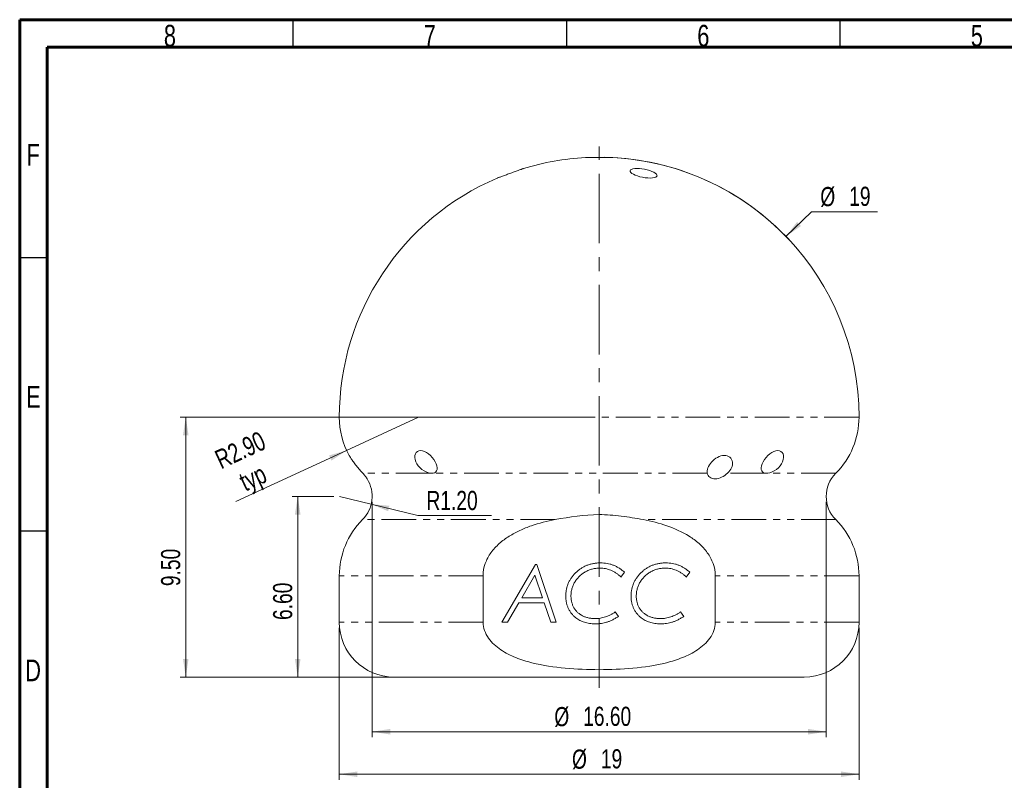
# Model space of a CAD drawing. Header units: millimetres. Extents: x 15 to 415, y 5 to 292.
# Tile 4 of 6: x 15 to 195, y 153 to 292. Entities that reach past the tile are written whole.
import ezdxf

# ---------------------------------------------------------------- set-up
doc = ezdxf.new("R2010")
doc.units = ezdxf.units.MM
doc.linetypes.add('CENTERX2', pattern=[20.32, 12.7, -2.54, 2.54, -2.54])
doc.linetypes.add('PHANTOM', pattern=[12.7, 6.35, -1.27, 1.27, -1.27, 1.27, -1.27])
doc.styles.add('SLDTEXTSTYLE0', font='TXT', dxfattribs={"width": 0.75})
doc.dimstyles.new('SLDDIMSTYLE0', dxfattribs={"dimtxt": 3.5, "dimasz": 3.302, "dimexe": 0, "dimexo": 0.0625, "dimgap": 0.875, "dimtad": 1, "dimlfac": 0.2, "dimrnd": 1e-09, "dimzin": 4, "dimdsep": 46, "dimtxsty": 'SLDTEXTSTYLE0', "dimsah": 1, "dimcen": 0, "dimadec": 0, "dimazin": 1, "dimtfac": 1, "dimtofl": 0, "dimtmove": 0, "dimatfit": 3, "dimfxl": 0, "dimfrac": 2, "dimtolj": 1, "dimtzin": 12, "dimarcsym": 0})
doc.dimstyles.new('SLDDIMSTYLE1', dxfattribs={"dimtxt": 3.5, "dimasz": 3.302, "dimexe": 0, "dimexo": 0.0625, "dimgap": 0.875, "dimtad": 1, "dimlfac": 0.2, "dimrnd": 1e-09, "dimzin": 4, "dimdsep": 46, "dimtxsty": 'SLDTEXTSTYLE0', "dimsah": 1, "dimcen": 0.09, "dimadec": 0, "dimazin": 1, "dimtfac": 1, "dimtofl": 0, "dimtmove": 0, "dimatfit": 3, "dimfxl": 0, "dimfrac": 2, "dimtolj": 1, "dimtzin": 12, "dimarcsym": 0})
doc.dimstyles.new('SLDDIMSTYLE2', dxfattribs={"dimtxt": 3.5, "dimasz": 3.302, "dimexe": 0, "dimexo": 0.0625, "dimgap": 0.875, "dimtad": 0, "dimtih": 1, "dimtoh": 1, "dimlfac": 0.2, "dimrnd": 1e-09, "dimzin": 12, "dimdsep": 46, "dimtxsty": 'SLDTEXTSTYLE0', "dimsah": 1, "dimcen": 0, "dimadec": 0, "dimazin": 3, "dimtfac": 1, "dimtofl": 0, "dimtmove": 0, "dimatfit": 3, "dimfxl": 0, "dimfrac": 2, "dimtolj": 1, "dimtzin": 12, "dimarcsym": 0})
doc.dimstyles.new('SLDDIMSTYLE3', dxfattribs={"dimtxt": 3.5, "dimasz": 3.302, "dimexe": 0, "dimexo": 0.0625, "dimgap": 0.875, "dimtad": 0, "dimtih": 1, "dimtoh": 1, "dimlfac": 0.2, "dimrnd": 1e-09, "dimzin": 4, "dimdsep": 46, "dimtxsty": 'SLDTEXTSTYLE0', "dimsah": 1, "dimcen": 0, "dimadec": 0, "dimazin": 1, "dimtfac": 1, "dimtofl": 0, "dimtmove": 0, "dimatfit": 3, "dimfxl": 0, "dimfrac": 2, "dimtolj": 1, "dimtzin": 12, "dimarcsym": 0})
doc.dimstyles.new('SLDDIMSTYLE4', dxfattribs={"dimtxt": 3.5, "dimasz": 3.302, "dimexe": 0, "dimexo": 0.0625, "dimgap": 0.875, "dimtad": 1, "dimlfac": 0.2, "dimrnd": 1e-09, "dimzin": 12, "dimdsep": 46, "dimtxsty": 'SLDTEXTSTYLE0', "dimsah": 1, "dimcen": 0.09, "dimadec": 0, "dimazin": 3, "dimtfac": 1, "dimtofl": 0, "dimtmove": 0, "dimatfit": 3, "dimfxl": 0, "dimfrac": 2, "dimtolj": 1, "dimtzin": 12, "dimarcsym": 0})

# ---------------------------------------------------------------- blocks, each defined once
blk = doc.blocks.new('_D')
at = {"color": 7, "linetype": 'Continuous', "lineweight": 0}
for q in [(87.92, 219.36), (54.52, 203.91)]:
    blk.add_line((74.76, 213.27), q, dxfattribs=at)
blk.add_solid([(74.76, 213.27), (71.55, 212.35), (71.98, 211.42)], dxfattribs=at)
at = {"color": 7, "linetype": 'Continuous', "lineweight": 0, "char_height": 3.5, "attachment_point": 1, "rotation": 24.834, "style": 'SLDTEXTSTYLE0'}
for s, insert in [('R2.90', (50.33, 212.97)), ('typ', (54.76, 208.89))]:
    blk.add_mtext(s, dxfattribs=dict(at, insert=insert))
blk = doc.blocks.new('_D_1')
at = {"color": 7, "linetype": 'Continuous', "lineweight": 0}
for p, q in [((119.92, 219.36), (44.36, 219.36)), ((45.36, 171.86), (45.36, 219.36)), ((119.92, 171.86), (44.36, 171.86))]:
    blk.add_line(p, q, dxfattribs=at)
for points in [[(45.36, 219.36), (44.85, 216.06), (45.86, 216.06)], [(45.36, 171.86), (45.86, 175.16), (44.85, 175.16)]]:
    blk.add_solid(points, dxfattribs=at)
at = {"color": 7, "linetype": 'Continuous', "lineweight": 0, "insert": (40.84, 188.47), "char_height": 3.5, "attachment_point": 1, "rotation": 90, "style": 'SLDTEXTSTYLE0'}
blk.add_mtext('9.50', dxfattribs=at)
blk = doc.blocks.new('_D_2')
at = {"color": 7, "linetype": 'Continuous', "lineweight": 0}
for p, q in [((155.07, 252.38), (159.76, 256.9)), ((159.76, 256.9), (171.79, 256.9))]:
    blk.add_line(p, q, dxfattribs=at)
blk.add_arc((120.92, 219.36), 47.5, 42.8241, 88.794, dxfattribs=at)
blk.add_solid([(155.07, 252.38), (157.8, 254.3), (157.09, 255.04)], dxfattribs=at)
at = {"color": 7, "linetype": 'Continuous', "lineweight": 0, "char_height": 3.5, "attachment_point": 1, "style": 'SLDTEXTSTYLE0'}
for s, insert in [('%%c', (161.34, 261.42)), ('19', (166.62, 261.47))]:
    blk.add_mtext(s, dxfattribs=dict(at, insert=insert))
blk = doc.blocks.new('_D_3')
at = {"color": 7, "linetype": 'Continuous', "lineweight": 0}
for p, q in [((73.43, 204.87), (79.25, 203.44)), ((79.25, 203.44), (87.76, 201.37)), ((87.76, 201.37), (101.23, 201.37))]:
    blk.add_line(p, q, dxfattribs=at)
blk.add_solid([(79.25, 203.44), (82.34, 202.17), (82.58, 203.16)], dxfattribs=at)
at = {"color": 7, "linetype": 'Continuous', "lineweight": 0, "insert": (89.35, 205.88), "char_height": 3.5, "attachment_point": 1, "style": 'SLDTEXTSTYLE0'}
blk.add_mtext('R1.20', dxfattribs=at)
blk = doc.blocks.new('_D_4')
at = {"color": 7, "linetype": 'Continuous', "lineweight": 0}
for p, q in [((79.43, 203.87), (79.43, 160.86)), ((162.42, 203.87), (162.42, 160.86)), ((79.43, 161.86), (162.42, 161.86))]:
    blk.add_line(p, q, dxfattribs=at)
for points in [[(79.43, 161.86), (82.73, 161.35), (82.73, 162.37)], [(162.42, 161.86), (159.11, 162.37), (159.11, 161.35)]]:
    blk.add_solid(points, dxfattribs=at)
at = {"color": 7, "linetype": 'Continuous', "lineweight": 0, "char_height": 3.5, "attachment_point": 1, "style": 'SLDTEXTSTYLE0'}
for s, insert in [('%%c', (112.72, 166.37)), ('16.60', (117.99, 166.43))]:
    blk.add_mtext(s, dxfattribs=dict(at, insert=insert))
blk = doc.blocks.new('_D_5')
at = {"color": 7, "linetype": 'Continuous', "lineweight": 0}
for p, q in [((73.42, 180.86), (73.42, 153.09)), ((168.42, 180.86), (168.42, 153.09)), ((73.42, 154.09), (168.42, 154.09))]:
    blk.add_line(p, q, dxfattribs=at)
for points in [[(73.42, 154.09), (76.72, 153.58), (76.72, 154.6)], [(168.42, 154.09), (165.12, 154.6), (165.12, 153.58)]]:
    blk.add_solid(points, dxfattribs=at)
at = {"color": 7, "linetype": 'Continuous', "lineweight": 0, "char_height": 3.5, "attachment_point": 1, "style": 'SLDTEXTSTYLE0'}
for s, insert in [('%%c', (115.95, 158.6)), ('19', (121.23, 158.66))]:
    blk.add_mtext(s, dxfattribs=dict(at, insert=insert))
blk = doc.blocks.new('_D_6')
at = {"color": 7, "linetype": 'Continuous', "lineweight": 0}
for p, q in [((72.43, 204.87), (64.82, 204.87)), ((65.82, 204.87), (65.82, 171.86)), ((82.42, 171.86), (64.82, 171.86))]:
    blk.add_line(p, q, dxfattribs=at)
for points in [[(65.82, 204.87), (65.31, 201.56), (66.33, 201.56)], [(65.82, 171.86), (66.33, 175.16), (65.31, 175.16)]]:
    blk.add_solid(points, dxfattribs=at)
at = {"color": 7, "linetype": 'Continuous', "lineweight": 0, "insert": (61.31, 182.28), "char_height": 3.5, "attachment_point": 1, "rotation": 90, "style": 'SLDTEXTSTYLE0'}
blk.add_mtext('6.60', dxfattribs=at)

msp = doc.modelspace()

# ---------------------------------------------------------------- linework, layer by layer
at = {"color": 7, "linetype": 'Continuous', "lineweight": 60}
for p, q in [((15, 5), (15, 292)), ((15, 292), (415, 292)), ((20, 10), (20, 287)), ((20, 287), (410, 287))]:
    msp.add_line(p, q, dxfattribs=at)
at = {"color": 7, "linetype": 'Continuous', "lineweight": 30}
for p, q in [((65, 287), (65, 292)), ((115, 287), (115, 292)), ((165, 287), (165, 292)), ((20, 248.5), (15, 248.5)), ((20, 198.5), (15, 198.5))]:
    msp.add_line(p, q, dxfattribs=at)
at = {"color": 7, "linetype": 'CENTERX2', "lineweight": 0}
msp.add_line((120.9207575, 169.8609689), (120.9207575, 268.7951338), dxfattribs=at)
at = {"color": 7, "linetype": 'Continuous', "lineweight": 15}
for p, q in [((123.4207576, 266.7951307), (118.4207574, 266.7951307)), ((103.1122634, 181.8609694), (109.2667945, 192.4443015)), ((109.2667945, 192.4443015), (109.5106008, 192.4443015)), ((109.5106008, 192.4443015), (113.0850203, 181.8609694)), ((125.5340054, 191.0196224), (124.8979877, 190.1376785)), ((137.4741758, 191.0196224), (136.8381581, 190.1376785)), ((73.420759, 190.3695907), (73.420759, 181.8609694)), ((99.7075552, 190.3695907), (99.7075552, 181.8609694)), ((109.1841117, 190.4578067), (106.7905661, 186.3385332)), ((110.5748708, 186.3385332), (109.1841117, 190.4578067)), ((142.1339598, 181.8609694), (142.1339598, 190.3695907)), ((168.420756, 181.8609694), (168.420756, 190.3695907)), ((106.23935, 185.3887472), (104.1892541, 181.8609694)), ((110.8971201, 185.3887472), (106.23935, 185.3887472)), ((106.7905661, 186.3385332), (110.5748708, 186.3385332)), ((112.090713, 181.8609694), (110.8971201, 185.3887472)), ((123.861279, 183.7605415), (124.4485352, 182.9231184)), ((135.8014494, 183.7605415), (136.3887065, 182.9231184)), ((104.1892541, 181.8609694), (103.1122634, 181.8609694)), ((113.0850203, 181.8609694), (112.090713, 181.8609694)), ((158.4207567, 171.8609689), (83.4207583, 171.8609689))]:
    msp.add_line(p, q, dxfattribs=at)
at = {"color": 1, "linetype": 'PHANTOM', "lineweight": 0}
for p, q in [((168.420756, 219.3609674), (73.420759, 219.3609674)), ((90.0921246, 209.1079208), (77.7206661, 209.1079208)), ((140.6677949, 209.1079208), (90.5823053, 209.1079208)), ((151.2592097, 209.1079208), (144.3738139, 209.1079208)), ((164.173804, 209.1079208), (151.7493904, 209.1079208)), ((112.8848261, 200.6226385), (77.667711, 200.6226385)), ((164.173804, 200.6226385), (128.9566889, 200.6226385)), ((99.7075552, 190.3695907), (73.420759, 190.3695907)), ((168.420756, 190.3695907), (142.1339598, 190.3695907)), ((99.7075552, 181.8609694), (73.420759, 181.8609694)), ((168.420756, 181.8609694), (142.1339598, 181.8609694))]:
    msp.add_line(p, q, dxfattribs=at)
at = {"color": 7, "linetype": 'Continuous', "lineweight": 15}
for centre, radius, start, end in [((120.9207575, 219.3609689), 47.5, 93.01696131, 106.961057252), ((120.9207575, 219.3609689), 47.5, 0, 86.98303869), ((120.9207575, 219.3609689), 47.5, 113.07609682, 180), ((87.9207575, 219.3609689), 14.5, 180, 208.875860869), ((153.9207575, 219.3609689), 14.5, 315, 0), ((168.4164465, 204.8652799), 6, 135, 225), ((73.4250685, 204.8652799), 6, 315, 32.154791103), ((87.9207575, 190.3695909), 14.5, 135, 180), ((153.9207575, 190.3695909), 14.5, 0, 45), ((83.4207575, 181.8609689), 10, 180, 270), ((158.4207575, 181.8609689), 10, 270, 0)]:
    msp.add_arc(centre, radius, start, end, dxfattribs=at)
for points, knots in [([(107.0646206, 264.7946405), (107.064557, 264.7946173), (107.0644028, 264.7945611), (106.9878654, 264.766823), (106.8492677, 264.7165658), (106.6472604, 264.6433143), (106.3935314, 264.5512473), (106.0896353, 264.4409112), (105.7476675, 264.3166717), (105.3716559, 264.1799758), (104.9768111, 264.0363033), (104.5686758, 263.8876658), (104.1653609, 263.7406634), (103.7726422, 263.5973931), (103.4096962, 263.4648726), (103.0808447, 263.3447289), (102.8030299, 263.2431485), (102.5777215, 263.1607252), (102.4178976, 263.1022396), (102.3185684, 263.0658843), (102.3085102, 263.0621948), (102.3035832, 263.0603875)], [0, 0, 0, 0, 0.0363193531, 0.0880846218, 0.1413431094, 0.1932752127, 0.2466816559, 0.2992033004, 0.3532051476, 0.4064982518, 0.4613011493, 0.5152275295, 0.5707043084, 0.6248387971, 0.6805604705, 0.7343649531, 0.7897714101, 0.8428477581, 0.8975093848, 0.9497949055, 1, 1, 1, 1]), ([(127.4166649, 264.7780403), (127.9133346, 264.8264272), (128.5791198, 264.7802743), (129.8690058, 264.532485), (130.4895079, 264.3308812), (131.3278865, 263.890254), (131.5482575, 263.6528817), (131.4597606, 263.2670637), (131.1498773, 263.1274746), (130.1692406, 263.0308568), (129.4998741, 263.0764774), (128.2087126, 263.3260703), (127.5911713, 263.5271426), (126.7445474, 263.9727501), (126.5283511, 264.2098605), (126.6149813, 264.5892033), (126.9199953, 264.7296534), (127.4166649, 264.7780403)], [0, 0, 0, 0, 0.125, 0.125, 0.25, 0.25, 0.375, 0.375, 0.5, 0.5, 0.625, 0.625, 0.75, 0.75, 0.875, 0.875, 1, 1, 1, 1]), ([(90.0921258, 209.1079206), (89.6037811, 209.1728825), (89.0301068, 209.4184656), (88.028823, 210.1764741), (87.6111791, 210.6911805), (87.1761958, 211.7247743), (87.1529222, 212.2487955), (87.4846567, 213.0111709), (87.8390318, 213.2474771), (88.7353302, 213.2485996), (89.2608648, 213.0130475), (90.2087724, 212.248734), (90.6347706, 211.7251496), (91.2024532, 210.6922105), (91.3451145, 210.1766469), (91.2368519, 209.4201757), (90.9860135, 209.1728966), (90.5823058, 209.1079206)], [0, 0, 0, 0, 0.125, 0.125, 0.25, 0.25, 0.375, 0.375, 0.5, 0.5, 0.625, 0.625, 0.75, 0.75, 0.875, 0.875, 1, 1, 1, 1]), ([(151.2592093, 209.1079206), (150.8555894, 209.1728825), (150.6052504, 209.4184656), (150.4960835, 210.1764741), (150.6386184, 210.6911805), (151.2064157, 211.7247743), (151.6331639, 212.2487955), (152.5779787, 213.0111709), (153.1023986, 213.2474771), (153.9995277, 213.2485996), (154.3556588, 213.0130475), (154.6890017, 212.248734), (154.6653078, 211.7251496), (154.2309385, 210.6922105), (153.8125181, 210.1766469), (152.8140683, 209.4201757), (152.2378403, 209.1728966), (151.7493893, 209.1079206)], [0, 0, 0, 0, 0.125, 0.125, 0.25, 0.25, 0.375, 0.375, 0.5, 0.5, 0.625, 0.625, 0.75, 0.75, 0.875, 0.875, 1, 1, 1, 1]), ([(75.2232501, 212.3597546), (75.2345162, 212.3410376), (75.2573853, 212.303044), (75.4577524, 211.9799595), (75.7804345, 211.4888382), (76.2480255, 210.8313096), (76.8328629, 210.0883395), (77.35428, 209.4935306), (77.6360013, 209.1970277), (77.7206661, 209.1079208)], [0, 0, 0, 0, 0.1312321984, 0.266388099, 0.4126208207, 0.5752746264, 0.7500190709, 0.9248741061, 1, 1, 1, 1]), ([(140.6677947, 209.1079206), (140.6056481, 209.3947163), (140.6535937, 209.7358851), (140.9385732, 210.4492523), (141.1730675, 210.8171369), (141.7676818, 211.4852721), (142.1321579, 211.7898929), (142.9313064, 212.231494), (143.3685523, 212.3631256), (144.1657726, 212.3646202), (144.5269273, 212.2338969), (145.0470962, 211.792635), (145.2114342, 211.4888631), (145.3277643, 210.8132071), (145.2781511, 210.4451243), (144.9725502, 209.7383988), (144.7132906, 209.3960934), (144.3738129, 209.1079206)], [0, 0, 0, 0, 0.125, 0.125, 0.25, 0.25, 0.375, 0.375, 0.5, 0.5, 0.625, 0.625, 0.75, 0.75, 0.875, 0.875, 1, 1, 1, 1]), ([(77.7206661, 209.1079208), (77.8047111, 209.0166471), (77.9752293, 208.8314631), (78.171362, 208.5765306), (78.3268646, 208.3523259), (78.4321766, 208.1837824), (78.4959084, 208.0745717), (78.5021719, 208.0634333), (78.5052448, 208.0579687)], [0, 0, 0, 0, 0.1682650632, 0.3413911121, 0.5099361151, 0.6837285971, 0.8448331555, 1, 1, 1, 1]), ([(144.3738129, 209.1079206), (144.0531437, 208.8357139), (143.6878645, 208.5716122), (142.9186574, 208.1794076), (142.5092355, 208.0559311), (141.751662, 208.0548435), (141.4092018, 208.1759841), (140.895374, 208.5711608), (140.7269278, 208.8350318), (140.6677947, 209.1079206)], [0, 0, 0, 0, 0.25, 0.25, 0.5, 0.5, 0.75, 0.75, 1, 1, 1, 1]), ([(112.8848263, 200.6226392), (111.4190981, 200.3503234), (109.9554223, 199.986257), (107.8232605, 199.2495658), (107.1252527, 198.9728322), (105.7610778, 198.3412974), (105.091657, 197.9842746), (103.8234375, 197.1857559), (103.2219003, 196.7438369), (102.1039739, 195.7484825), (101.5825777, 195.1874143), (100.7049812, 193.9662447), (100.3392192, 193.2910003), (99.841825, 191.8731575), (99.7075541, 191.1280372), (99.7075541, 190.3695909)], [0, 0, 0, 0, 0.25, 0.25, 0.375, 0.375, 0.5, 0.5, 0.625, 0.625, 0.75, 0.75, 0.875, 0.875, 1, 1, 1, 1]), ([(128.9566887, 200.6226392), (127.6279274, 200.8695082), (126.2970911, 201.1018539), (123.6174163, 201.4405437), (122.2616246, 201.5429675), (118.188597, 201.5405458), (115.5321475, 201.1144818), (112.8848263, 200.6226392)], [0, 0, 0, 0, 0.25, 0.25, 0.5, 0.5, 1, 1, 1, 1]), ([(142.1339609, 190.3695909), (142.1339609, 191.1182084), (141.9982089, 191.8803526), (141.4975643, 193.3014773), (141.1294735, 193.9778246), (140.2515526, 195.1959053), (139.7323258, 195.7542549), (138.6048338, 196.7558481), (138.0004779, 197.1980437), (136.096376, 198.393266), (134.7046682, 199.0133287), (131.8824596, 199.9865747), (130.433011, 200.3483551), (128.9566887, 200.6226392)], [0, 0, 0, 0, 0.125, 0.125, 0.25, 0.25, 0.375, 0.375, 0.5, 0.5, 0.75, 0.75, 1, 1, 1, 1]), ([(114.8149883, 186.6311012), (114.8160458, 186.7357271), (114.8181489, 186.9437858), (114.8400522, 187.2529833), (114.8756092, 187.556598), (114.9272424, 187.8535172), (114.9901278, 188.1446421), (115.0688062, 188.4291343), (115.1624349, 188.7079069), (115.2708378, 188.9806741), (115.3911669, 189.2488066), (115.5278281, 189.5091245), (115.6755704, 189.7652543), (115.8419201, 190.0122725), (116.0206679, 190.2550346), (116.2124799, 190.492553), (116.4221779, 190.7209999), (116.6405988, 190.9453174), (116.8714669, 191.1587654), (117.1102774, 191.3601223), (117.3572448, 191.5465826), (117.6093394, 191.7217338), (117.8698923, 191.8796279), (118.1364448, 192.024997), (118.4103506, 192.1564776), (118.6912136, 192.2746838), (118.9788931, 192.3797123), (119.2737901, 192.4677969), (119.5757373, 192.5445791), (119.8840982, 192.6079998), (120.1996089, 192.6573206), (120.5223548, 192.6901129), (120.851888, 192.7126425), (121.0740701, 192.7146571), (121.1857649, 192.7156698)], [0, 0, 0, 0, 0.0319388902, 0.0635135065, 0.0945842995, 0.1252311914, 0.1554905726, 0.1854841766, 0.2153003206, 0.2452294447, 0.2750674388, 0.3049833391, 0.3349575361, 0.3652968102, 0.3958493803, 0.4269852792, 0.4584506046, 0.4904906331, 0.5225524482, 0.5544044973, 0.5858194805, 0.6170002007, 0.6480829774, 0.678785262, 0.7096659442, 0.7408018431, 0.7717886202, 0.8031182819, 0.8347253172, 0.8668842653, 0.8991998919, 0.9321764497, 0.965903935, 1, 1, 1, 1]), ([(121.1857649, 192.7156698), (121.388107, 192.711586), (121.7842406, 192.703591), (122.3646529, 192.6292187), (122.9172725, 192.5100029), (123.3579118, 192.3664772), (123.6999951, 192.2264392), (123.9586322, 192.1067839), (124.2166394, 191.9649829), (124.4782488, 191.8105054), (124.740874, 191.6388581), (125.004896, 191.4486293), (125.2707862, 191.2421044), (125.4454757, 191.094451), (125.5340054, 191.0196228)], [0, 0, 0, 0, 0.1268900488, 0.2484179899, 0.3664248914, 0.4811096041, 0.538575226, 0.5982753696, 0.659770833, 0.7231829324, 0.7888472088, 0.8565163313, 0.9272848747, 1, 1, 1, 1]), ([(126.7551592, 186.6311012), (126.7562168, 186.7357271), (126.7583198, 186.9437858), (126.7802232, 187.2529833), (126.8157802, 187.556598), (126.8674134, 187.8535172), (126.9302987, 188.1446421), (127.0089771, 188.4291343), (127.1026058, 188.7079069), (127.2110088, 188.9806741), (127.3313378, 189.2488066), (127.467999, 189.5091245), (127.6157414, 189.7652543), (127.782091, 190.0122725), (127.9608388, 190.2550346), (128.1526508, 190.492553), (128.3623488, 190.7209999), (128.5807698, 190.9453174), (128.8116378, 191.1587654), (129.0504483, 191.3601223), (129.2974157, 191.5465826), (129.5495103, 191.7217338), (129.8100632, 191.8796279), (130.0766158, 192.024997), (130.3505215, 192.1564776), (130.6313845, 192.2746838), (130.9190641, 192.3797123), (131.213961, 192.4677969), (131.5159082, 192.5445791), (131.8242692, 192.6079998), (132.1397799, 192.6573206), (132.4625258, 192.6901129), (132.7920589, 192.7126425), (133.014241, 192.7146571), (133.1259358, 192.7156698)], [0, 0, 0, 0, 0.0319388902, 0.0635135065, 0.0945842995, 0.1252311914, 0.1554905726, 0.1854841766, 0.2153003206, 0.2452294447, 0.2750674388, 0.3049833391, 0.3349575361, 0.3652968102, 0.3958493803, 0.4269852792, 0.4584506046, 0.4904906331, 0.5225524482, 0.5544044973, 0.5858194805, 0.6170002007, 0.6480829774, 0.678785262, 0.7096659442, 0.7408018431, 0.7717886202, 0.8031182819, 0.8347253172, 0.8668842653, 0.8991998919, 0.9321764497, 0.965903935, 1, 1, 1, 1]), ([(133.1259358, 192.7156698), (133.3282779, 192.711586), (133.7244116, 192.703591), (134.3048238, 192.6292187), (134.8574435, 192.5100029), (135.2980827, 192.3664772), (135.6401661, 192.2264392), (135.8988032, 192.1067839), (136.1568104, 191.9649829), (136.4184197, 191.8105054), (136.6810449, 191.6388581), (136.945067, 191.4486293), (137.2109572, 191.2421044), (137.3856466, 191.094451), (137.4741763, 191.0196228)], [0, 0, 0, 0, 0.1268900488, 0.2484179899, 0.3664248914, 0.4811096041, 0.538575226, 0.5982753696, 0.659770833, 0.7231829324, 0.7888472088, 0.8565163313, 0.9272848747, 1, 1, 1, 1]), ([(121.0288805, 191.7658835), (120.9115053, 191.7638273), (120.6784417, 191.7597446), (120.3319648, 191.7275919), (119.992186, 191.6720535), (119.6579857, 191.5954197), (119.3293994, 191.497836), (119.0059305, 191.3793974), (118.6894705, 191.2359135), (118.3801194, 191.0738782), (118.0810665, 190.8947704), (117.7997827, 190.6967995), (117.5326851, 190.4862446), (117.2826426, 190.2602233), (117.0512526, 190.0164846), (116.8339893, 189.7609939), (116.6370448, 189.4874675), (116.4549747, 189.2026884), (116.2923712, 188.9075517), (116.1518493, 188.604922), (116.0327162, 188.2968796), (115.9353227, 187.9830138), (115.8586005, 187.6636569), (115.8030674, 187.3386853), (115.7709788, 187.0077133), (115.7668486, 186.7852263), (115.7647746, 186.6735023)], [0, 0, 0, 0, 0.04328370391, 0.0859454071, 0.12819271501, 0.17017308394, 0.21231172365, 0.25453008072, 0.29710890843, 0.34035885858, 0.3832682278, 0.42556534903, 0.46712371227, 0.50863873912, 0.54974598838, 0.59099180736, 0.63222774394, 0.67394516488, 0.71558761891, 0.75639884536, 0.79691020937, 0.83730319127, 0.87750738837, 0.91795498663, 0.95880031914, 1, 1, 1, 1]), ([(124.8979877, 190.1376783), (124.755996, 190.2674492), (124.4774698, 190.5220034), (124.0288841, 190.854332), (123.5655801, 191.1357926), (123.0868884, 191.3656275), (122.5936387, 191.5459611), (122.0854965, 191.6722138), (121.5621142, 191.7517935), (121.2079575, 191.7611516), (121.0288805, 191.7658835)], [0, 0, 0, 0, 0.1339387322, 0.2627297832, 0.3881958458, 0.511066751, 0.6320772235, 0.7533917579, 0.8753041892, 1, 1, 1, 1]), ([(132.9690514, 191.7658835), (132.8516763, 191.7638273), (132.6186126, 191.7597446), (132.2721357, 191.7275919), (131.9323569, 191.6720535), (131.5981566, 191.5954197), (131.2695703, 191.497836), (130.9461015, 191.3793974), (130.6296414, 191.2359135), (130.3202904, 191.0738782), (130.0212374, 190.8947704), (129.7399536, 190.6967995), (129.472856, 190.4862446), (129.2228136, 190.2602233), (128.9914236, 190.0164846), (128.7741602, 189.7609939), (128.5772157, 189.4874675), (128.3951456, 189.2026884), (128.2325422, 188.9075517), (128.0920202, 188.604922), (127.9728871, 188.2968796), (127.8754936, 187.9830138), (127.7987714, 187.6636569), (127.7432384, 187.3386853), (127.7111498, 187.0077133), (127.7070196, 186.7852263), (127.7049455, 186.6735023)], [0, 0, 0, 0, 0.0432837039, 0.0859454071, 0.128192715, 0.1701730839, 0.2123117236, 0.2545300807, 0.2971089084, 0.3403588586, 0.3832682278, 0.425565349, 0.4671237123, 0.5086387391, 0.5497459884, 0.5909918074, 0.6322277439, 0.6739451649, 0.7155876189, 0.7563988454, 0.7969102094, 0.8373031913, 0.8775073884, 0.9179549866, 0.9588003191, 1, 1, 1, 1]), ([(136.8381587, 190.1376783), (136.696167, 190.2674492), (136.4176407, 190.5220034), (135.9690551, 190.854332), (135.5057511, 191.1357926), (135.0270593, 191.3656275), (134.5338096, 191.5459611), (134.0256674, 191.6722138), (133.5022852, 191.7517935), (133.1481284, 191.7611516), (132.9690514, 191.7658835)], [0, 0, 0, 0, 0.13393873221, 0.26272978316, 0.38819584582, 0.51106675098, 0.63207722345, 0.7533917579, 0.87530418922, 1, 1, 1, 1]), ([(116.6424789, 182.692032), (116.5684019, 182.7542604), (116.4215822, 182.8775961), (116.213376, 183.0727533), (116.0198802, 183.2764474), (115.841749, 183.4895681), (115.6759412, 183.7086122), (115.5281459, 183.937312), (115.3901529, 184.1707679), (115.2717201, 184.4145303), (115.1610649, 184.663746), (115.0690758, 184.9220473), (114.9897863, 185.1879973), (114.927035, 185.4622857), (114.8756343, 185.7437079), (114.8399098, 186.0331993), (114.8181165, 186.3297103), (114.8160376, 186.5300074), (114.8149883, 186.6311012)], [0, 0, 0, 0, 0.06446489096, 0.12776847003, 0.19006373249, 0.25156893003, 0.31279220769, 0.37300916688, 0.43294369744, 0.49339041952, 0.55349862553, 0.61457682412, 0.67597013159, 0.73834367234, 0.80199142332, 0.86653883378, 0.93263957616, 1, 1, 1, 1]), ([(115.7647746, 186.6735023), (115.7662876, 186.5744992), (115.7692755, 186.3789872), (115.7964851, 186.0903692), (115.834706, 185.8094282), (115.8958589, 185.5381124), (115.9688846, 185.2731754), (116.0627967, 185.0180447), (116.1710475, 184.7705523), (116.2957288, 184.5327017), (116.4390118, 184.3068585), (116.5920563, 184.088863), (116.7654924, 183.8882824), (116.950948, 183.6977253), (117.151508, 183.5195854), (117.3696763, 183.3574655), (117.5982234, 183.2022459), (117.8447486, 183.067252), (118.099886, 182.9400064), (118.3683817, 182.8358854), (118.6438704, 182.7434519), (118.9296384, 182.6701411), (119.2236644, 182.6093837), (119.5278231, 182.571108), (119.8397416, 182.5439047), (120.050765, 182.5409053), (120.1575364, 182.5393877)], [0, 0, 0, 0, 0.0437620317, 0.086421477, 0.128091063, 0.169031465, 0.2092901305, 0.2495196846, 0.2891132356, 0.3286673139, 0.3681138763, 0.40730593, 0.4463144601, 0.4852026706, 0.5248258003, 0.5647581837, 0.6053152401, 0.6468628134, 0.6889253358, 0.731281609, 0.7740656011, 0.817339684, 0.8616438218, 0.9067180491, 0.9528022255, 1, 1, 1, 1]), ([(128.5826499, 182.692032), (128.5085728, 182.7542604), (128.3617532, 182.8775961), (128.153547, 183.0727533), (127.9600511, 183.2764474), (127.78192, 183.4895681), (127.6161122, 183.7086122), (127.4683169, 183.937312), (127.3303238, 184.1707679), (127.211891, 184.4145303), (127.1012358, 184.663746), (127.0092467, 184.9220473), (126.9299573, 185.1879973), (126.8672059, 185.4622857), (126.8158052, 185.7437079), (126.7800808, 186.0331993), (126.7582874, 186.3297103), (126.7562085, 186.5300074), (126.7551592, 186.6311012)], [0, 0, 0, 0, 0.06446489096, 0.12776847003, 0.19006373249, 0.25156893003, 0.31279220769, 0.37300916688, 0.43294369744, 0.49339041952, 0.55349862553, 0.61457682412, 0.67597013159, 0.73834367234, 0.80199142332, 0.86653883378, 0.93263957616, 1, 1, 1, 1]), ([(127.7049455, 186.6735023), (127.7064586, 186.5744992), (127.7094465, 186.3789872), (127.7366561, 186.0903692), (127.7748769, 185.8094282), (127.8360298, 185.5381124), (127.9090555, 185.2731754), (128.0029676, 185.0180447), (128.1112184, 184.7705523), (128.2358998, 184.5327017), (128.3791827, 184.3068585), (128.5322272, 184.088863), (128.7056634, 183.8882824), (128.8911189, 183.6977253), (129.0916789, 183.5195854), (129.3098472, 183.3574655), (129.5383943, 183.2022459), (129.7849195, 183.067252), (130.040057, 182.9400064), (130.3085527, 182.8358854), (130.5840414, 182.7434519), (130.8698093, 182.6701411), (131.1638354, 182.6093837), (131.4679941, 182.571108), (131.7799125, 182.5439047), (131.990936, 182.5409053), (132.0977073, 182.5393877)], [0, 0, 0, 0, 0.0437620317, 0.086421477, 0.128091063, 0.169031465, 0.2092901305, 0.2495196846, 0.2891132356, 0.3286673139, 0.3681138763, 0.40730593, 0.4463144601, 0.4852026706, 0.5248258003, 0.5647581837, 0.6053152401, 0.6468628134, 0.6889253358, 0.731281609, 0.7740656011, 0.817339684, 0.8616438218, 0.9067180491, 0.9528022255, 1, 1, 1, 1]), ([(120.1575364, 182.5393877), (120.3216523, 182.5430408), (120.6487616, 182.550322), (121.1344387, 182.6093907), (121.6116079, 182.7046348), (122.0799827, 182.839427), (122.5404846, 183.0106713), (122.9916499, 183.2231598), (123.4361764, 183.4693646), (123.7185858, 183.6628029), (123.861279, 183.7605416)], [0, 0, 0, 0, 0.12416913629, 0.24748883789, 0.36967964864, 0.49206692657, 0.61594202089, 0.74107487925, 0.86917264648, 1, 1, 1, 1]), ([(132.0977073, 182.5393877), (132.2618233, 182.5430408), (132.5889326, 182.550322), (133.0746096, 182.6093907), (133.5517788, 182.7046348), (134.0201536, 182.839427), (134.4806556, 183.0106713), (134.9318209, 183.2231598), (135.3763473, 183.4693646), (135.6587567, 183.6628029), (135.80145, 183.7605416)], [0, 0, 0, 0, 0.1241691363, 0.2474888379, 0.3696796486, 0.4920669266, 0.6159420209, 0.7410748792, 0.8691726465, 1, 1, 1, 1]), ([(99.7075541, 181.8609689), (99.7075541, 181.3450975), (99.8007066, 180.8218047), (100.143886, 179.8413993), (100.3952395, 179.3749042), (101.2926702, 178.1064554), (102.0901629, 177.4075437), (103.8029269, 176.2602953), (104.7404441, 175.7963185), (106.6577217, 175.0299498), (107.6388164, 174.7262173), (110.6257138, 173.9693295), (112.680536, 173.6675145), (116.7840358, 173.2833524), (118.8435371, 173.2010506), (122.9741147, 173.2003811), (125.0389461, 173.2822509), (129.1459674, 173.6654807), (131.2041008, 173.9667048), (134.2018628, 174.7258359), (135.1864865, 175.0306455), (137.1104606, 175.8004549), (138.0428962, 176.2621459), (139.7630269, 177.4164085), (140.5507953, 178.1062703), (141.4543806, 179.3878534), (141.6993915, 179.8447793), (142.0425081, 180.8283322), (142.1339609, 181.3437416), (142.1339609, 181.8609689)], [0, 0, 0, 0, 0.03125, 0.03125, 0.0625, 0.0625, 0.125, 0.125, 0.1875, 0.1875, 0.25, 0.25, 0.375, 0.375, 0.5, 0.5, 0.625, 0.625, 0.75, 0.75, 0.8125, 0.8125, 0.875, 0.875, 0.9375, 0.9375, 0.96875, 0.96875, 1, 1, 1, 1]), ([(120.2041776, 181.5896014), (120.0259332, 181.5924261), (119.6770997, 181.5979542), (119.1673089, 181.6538272), (118.6823739, 181.7355208), (118.2235049, 181.8586921), (117.7878339, 182.0109708), (117.3800301, 182.2045678), (116.9936945, 182.4250864), (116.7594077, 182.6031588), (116.6424789, 182.692032)], [0, 0, 0, 0, 0.14061710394, 0.27519496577, 0.40429799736, 0.5283510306, 0.64971707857, 0.76798074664, 0.88420286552, 1, 1, 1, 1]), ([(124.4485353, 182.9231184), (124.3464923, 182.8595091), (124.1469199, 182.735104), (123.8478517, 182.565128), (123.5624506, 182.4073029), (123.2873682, 182.2667219), (123.0234262, 182.141116), (122.7688758, 182.0338417), (122.5271222, 181.9390062), (122.2148931, 181.8360725), (121.813624, 181.7364895), (121.3085937, 181.649456), (120.7677373, 181.5987593), (120.3957972, 181.5927152), (120.2041776, 181.5896014)], [0, 0, 0, 0, 0.07976561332, 0.15600310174, 0.22818108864, 0.2961171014, 0.36092177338, 0.42205237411, 0.47934258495, 0.5331608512, 0.64004837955, 0.75327506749, 0.87288995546, 1, 1, 1, 1]), ([(132.1443486, 181.5896014), (131.9661042, 181.5924261), (131.6172706, 181.5979542), (131.1074798, 181.6538272), (130.6225448, 181.7355208), (130.1636758, 181.8586921), (129.7280048, 182.0109708), (129.320201, 182.2045678), (128.9338654, 182.4250864), (128.6995787, 182.6031588), (128.5826499, 182.692032)], [0, 0, 0, 0, 0.1406171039, 0.2751949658, 0.4042979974, 0.5283510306, 0.6497170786, 0.7679807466, 0.8842028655, 1, 1, 1, 1]), ([(136.3887062, 182.9231184), (136.2866633, 182.8595091), (136.0870909, 182.735104), (135.7880227, 182.565128), (135.5026215, 182.4073029), (135.2275391, 182.2667219), (134.9635971, 182.141116), (134.7090467, 182.0338417), (134.4672931, 181.9390062), (134.1550641, 181.8360725), (133.7537949, 181.7364895), (133.2487646, 181.649456), (132.7079082, 181.5987593), (132.3359681, 181.5927152), (132.1443486, 181.5896014)], [0, 0, 0, 0, 0.0797656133, 0.1560031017, 0.2281810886, 0.2961171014, 0.3609217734, 0.4220523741, 0.479342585, 0.5331608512, 0.6400483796, 0.7532750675, 0.8728899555, 1, 1, 1, 1])]:
    msp.add_open_spline(points, degree=3, knots=knots, dxfattribs=at)
for points in [[(90.5823058, 209.1079206), (90.4344326, 209.0841207), (90.2710393, 209.0841207), (90.0921258, 209.1079206)], [(151.7493893, 209.1079206), (151.5704757, 209.0841207), (151.4070824, 209.0841207), (151.2592093, 209.1079206)]]:
    msp.add_open_spline(points, degree=3, dxfattribs=at)

# ---------------------------------------------------------------- texts
at = {"color": 7, "linetype": 'Continuous', "lineweight": 0, "char_height": 3.96875, "attachment_point": 2, "style": 'SLDTEXTSTYLE0'}
for s, insert in [('8', (42.4600369, 291.0601544)), ('7', (89.9600369, 291.0601544)), ('6', (139.9600369, 291.0601544)), ('5', (189.9600369, 291.0601544)), ('F', (17.4577402, 269.3101544)), ('E', (17.5078089, 225.0601544)), ('D', (17.4526873, 175.0601544))]:
    msp.add_mtext(s, dxfattribs=dict(at, insert=insert))

# ---------------------------------------------------------------- dimensions: what is measured, and where the dimension line sits
at = {"color": 7, "linetype": 'Continuous', "lineweight": 0}
dim = msp.add_diameter_dim_2p(p1=(86.7694581, 186.3467485), p2=(155.0720569, 252.3751894), dimstyle='SLDDIMSTYLE2', dxfattribs=at)
dim.commit()
dim.dimension.update_dxf_attribs({"geometry": '_D_2', "text_midpoint": (166.5695308, 259.7087176), "dimtype": 163})
for base, p1, p2, picture, middle in [((42.5775954, 219.3609689), (120.9207575, 171.8609689), (120.9207575, 219.3609689), '_D_1', (42.5775954, 192.9915322)), ((65.8226435, 171.8609689), (73.4250685, 204.8652799), (83.4207575, 171.8609689), '_D_6', (65.8226435, 186.8098751))]:
    dim = msp.add_linear_dim(base=base, p1=p1, p2=p2, angle=90, dimstyle='SLDDIMSTYLE1', dxfattribs=at)
    dim.commit()
    dim.dimension.update_dxf_attribs({"geometry": picture, "text_midpoint": middle, "dimtype": 160})
dim = msp.add_radius_dim(center=(87.9207575, 219.3609689), mpoint=(74.7615933, 213.2711088), text='<>\\Ptyp', dimstyle='SLDDIMSTYLE0', dxfattribs=at)
dim.commit()
dim.dimension.update_dxf_attribs({"geometry": '_D', "text_midpoint": (59.4806308, 206.1993183), "dimtype": 164})
dim = msp.add_radius_dim(center=(73.4250685, 204.8652799), mpoint=(79.254359, 203.4442339), dimstyle='SLDDIMSTYLE3', dxfattribs=at)
dim.commit()
dim.dimension.update_dxf_attribs({"geometry": '_D_3', "text_midpoint": (95.2887271, 204.1492419), "dimtype": 164})
for base, p1, p2, dimstyle, picture, middle in [((162.4164465, 161.8609689), (79.4250685, 204.8652799), (162.4164465, 204.8652799), 'SLDDIMSTYLE1', '_D_4', (121.1734552, 161.8609689)), ((168.4207575, 154.0918313), (73.4207575, 181.8609689), (168.4207575, 181.8609689), 'SLDDIMSTYLE4', '_D_5', (121.1734552, 154.0918313))]:
    dim = msp.add_linear_dim(base=base, p1=p1, p2=p2, text='%%c<>', dimstyle=dimstyle, dxfattribs=at)
    dim.commit()
    dim.dimension.update_dxf_attribs({"geometry": picture, "text_midpoint": middle, "dimtype": 160})

doc.saveas('drawing.dxf')
